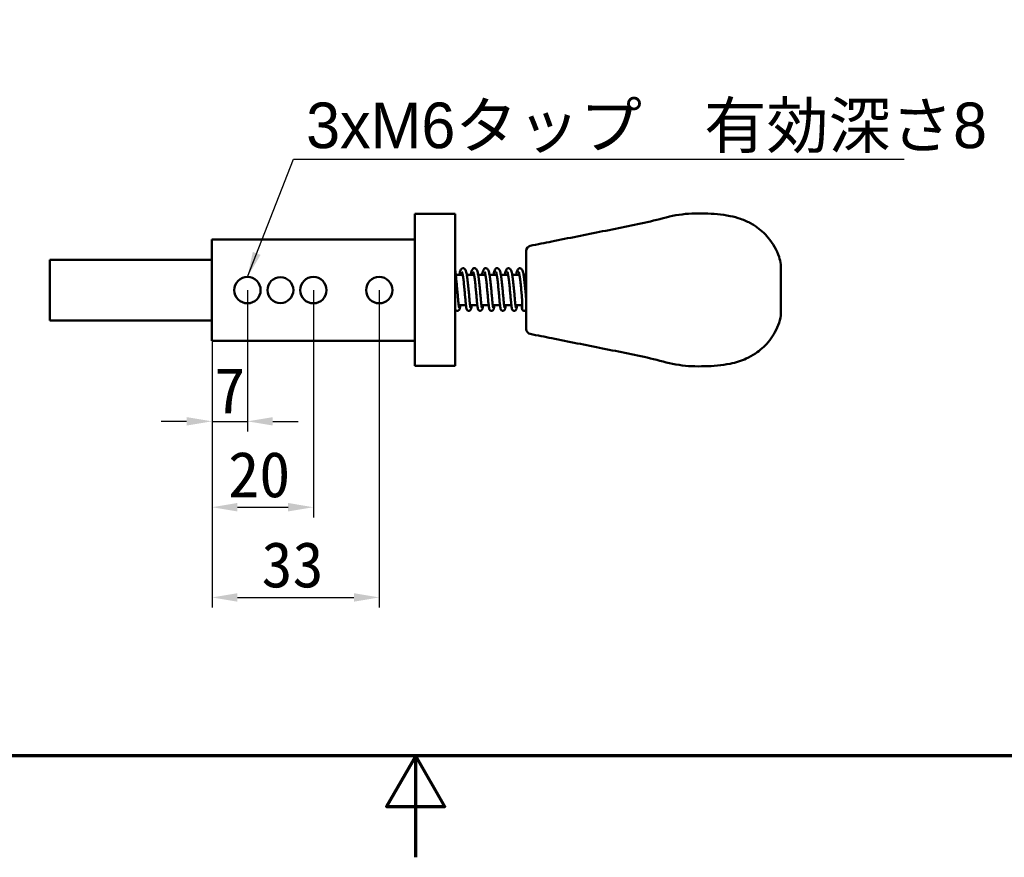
# Model space of a CAD drawing. Header units: millimetres. Extents: x 0 to 594, y 0 to 420.
# Tile 3 of 23: x 219 to 413, y 0 to 165. Entities that reach past the tile are written whole.
import ezdxf

# ---------------------------------------------------------------- set-up
doc = ezdxf.new("R2010")
doc.units = ezdxf.units.MM
doc.header["$LTSCALE"] = 2
for name, color, linetype, lineweight in [('Border (ISO)', 7, 'Continuous', 70), ('Dimension (ISO)', 7, 'Continuous', 25), ('Symbol (ISO)', 7, 'Continuous', 25), ('Visible (ISO)', 7, 'Continuous', 50)]:
    doc.layers.add(name, color=color, linetype=linetype, lineweight=lineweight)
doc.styles.add('Note Text (JIS)', font='txt')
doc.dimstyles.new('Default (JIS)', dxfattribs={"dimscale": 2, "dimtxt": 4.5, "dimasz": 2.5, "dimexe": 1, "dimexo": 0, "dimgap": 0.8, "dimtad": 1, "dimrnd": 1e-08, "dimdsep": 46, "dimtxsty": 'Note Text (JIS)', "dimcen": 0.09, "dimdle": 10, "dimclrd": 256, "dimclre": 256, "dimclrt": 256, "dimadec": 0, "dimazin": 2, "dimtfac": 0.777778, "dimtmove": 0, "dimatfit": 3, "dimfxl": 1, "dimtolj": 1, "dimtzin": 0, "dimlwd": -1, "dimlwe": -1, "dimarcsym": 0})
doc.dimstyles.new('Default (JIS)$7', dxfattribs={"dimscale": 2, "dimtxt": 4.5, "dimasz": 2.5, "dimexe": 1, "dimexo": 0, "dimgap": 0.8, "dimtad": 1, "dimrnd": 1e-08, "dimdsep": 46, "dimtxsty": 'Note Text (JIS)', "dimcen": 0.09, "dimdle": 10, "dimclrd": 256, "dimclre": 256, "dimclrt": 256, "dimadec": 0, "dimazin": 2, "dimtfac": 0.777778, "dimtmove": 0, "dimatfit": 3, "dimfxl": 1, "dimtolj": 1, "dimtzin": 0, "dimlwd": -1, "dimlwe": -1, "dimarcsym": 0})

# ---------------------------------------------------------------- blocks, each defined once
blk = doc.blocks.new('図面枠 既定の図面枠')
at = {"layer": 'Border (ISO)', "flags": 128}
for points in [[(10, 10), (10, 200), (287, 200), (287, 10), (10, 10)], [(148.5, 0), (148.5, 10), (145.613, 5), (151.387, 5), (148.5, 10)]]:
    blk.add_lwpolyline(points, dxfattribs=at)
blk = doc.blocks.new('*D12')
at = {"layer": 'Defpoints', "color": 0}
for p in [(263.81, 111.93), (256.81, 101.93), (263.81, 86.04)]:
    blk.add_point(p, dxfattribs=at)
at = {"layer": 'Dimension (ISO)'}
for p, q in [((263.81, 111.93), (263.81, 84.04)), ((256.81, 101.93), (256.81, 84.04)), ((251.81, 86.04), (246.81, 86.04)), ((256.81, 86.04), (263.81, 86.04)), ((268.81, 86.04), (273.81, 86.04))]:
    blk.add_line(p, q, dxfattribs=at)
for points in [[(251.81, 86.87), (251.81, 85.21), (256.81, 86.04)], [(268.81, 86.87), (268.81, 85.21), (263.81, 86.04)]]:
    blk.add_solid(points, dxfattribs=at)
at = {"layer": 'Dimension (ISO)', "insert": (257.26, 96.64), "char_height": 9, "attachment_point": 1, "style": 'Note Text (JIS)'}
blk.add_mtext('\\A1;7', dxfattribs=at)
blk = doc.blocks.new('*D13')
at = {"layer": 'Defpoints', "color": 0}
for p in [(276.81, 111.93), (256.81, 101.93), (276.81, 69.09)]:
    blk.add_point(p, dxfattribs=at)
at = {"layer": 'Dimension (ISO)'}
for p, q in [((276.81, 111.93), (276.81, 67.09)), ((256.81, 101.93), (256.81, 67.09)), ((261.81, 69.09), (271.81, 69.09))]:
    blk.add_line(p, q, dxfattribs=at)
for points in [[(261.81, 69.93), (261.81, 68.26), (256.81, 69.09)], [(271.81, 69.93), (271.81, 68.26), (276.81, 69.09)]]:
    blk.add_solid(points, dxfattribs=at)
at = {"layer": 'Dimension (ISO)', "insert": (260.01, 80.06), "char_height": 9, "attachment_point": 1, "style": 'Note Text (JIS)'}
blk.add_mtext('\\A1;20', dxfattribs=at)
blk = doc.blocks.new('*D14')
at = {"layer": 'Defpoints', "color": 0}
for p in [(289.81, 111.93), (256.81, 101.93), (289.81, 51.29)]:
    blk.add_point(p, dxfattribs=at)
at = {"layer": 'Dimension (ISO)'}
for p, q in [((289.81, 111.93), (289.81, 49.29)), ((256.81, 101.93), (256.81, 49.29)), ((261.81, 51.29), (284.81, 51.29))]:
    blk.add_line(p, q, dxfattribs=at)
for points in [[(261.81, 52.12), (261.81, 50.45), (256.81, 51.29)], [(284.81, 52.12), (284.81, 50.45), (289.81, 51.29)]]:
    blk.add_solid(points, dxfattribs=at)
at = {"layer": 'Dimension (ISO)', "insert": (266.58, 62.26), "char_height": 9, "attachment_point": 1, "style": 'Note Text (JIS)'}
blk.add_mtext('\\A1;33', dxfattribs=at)

msp = doc.modelspace()

# ---------------------------------------------------------------- linework, layer by layer
at = {"layer": 'Visible (ISO)'}
for p, q in [((304.808, 126.982), (296.808, 126.982)), ((296.808, 126.982), (296.808, 121.932)), ((304.808, 126.982), (304.808, 96.982)), ((296.808, 121.932), (256.808, 121.932)), ((256.808, 101.932), (256.808, 121.932)), ((296.808, 101.932), (296.808, 121.932)), ((318.808, 104.26), (318.808, 119.705)), ((224.809, 105.932), (224.809, 117.932)), ((224.809, 117.932), (256.808, 117.932)), ((296.808, 117.932), (296.809, 117.932)), ((296.809, 117.932), (296.809, 105.932)), ((369.058, 117.007), (369.058, 106.957)), ((304.906, 114.982), (306.266, 114.982)), ((307.079, 114.982), (308.505, 114.982)), ((309.318, 114.982), (310.744, 114.982)), ((311.557, 114.982), (312.983, 114.982)), ((313.796, 114.982), (315.222, 114.982)), ((316.035, 114.982), (317.461, 114.982)), ((318.274, 114.982), (318.808, 114.982)), ((305.48, 108.982), (306.913, 108.982)), ((307.719, 108.982), (309.152, 108.982)), ((309.958, 108.982), (311.391, 108.982)), ((312.197, 108.982), (313.63, 108.982)), ((314.436, 108.982), (315.869, 108.982)), ((316.675, 108.982), (318.026, 108.982)), ((224.809, 105.932), (256.808, 105.932)), ((296.808, 105.932), (296.809, 105.932)), ((296.808, 101.932), (256.808, 101.932)), ((296.808, 101.932), (296.808, 96.982)), ((304.808, 96.982), (296.808, 96.982))]:
    msp.add_line(p, q, dxfattribs=at)
for centre, radius in [((263.808, 111.932), 2.6), ((270.308, 111.932), 2.55), ((276.808, 111.932), 2.6), ((289.808, 111.932), 2.6)]:
    msp.add_circle(centre, radius, dxfattribs=at)
for centre, start, end in [((319.808, 119.705), 101.31755, 180), ((319.808, 104.26), 180, 258.68245)]:
    msp.add_arc(centre, 1, start, end, dxfattribs=at)
for points, knots in [([(348.958, 126.806), (348.958, 126.806), (348.958, 126.806), (348.958, 126.806), (347.264, 126.547), (345.608, 126.067), (343.933, 125.65), (342.259, 125.234), (340.567, 124.882), (338.908, 124.545), (337.221, 124.202), (335.567, 123.875), (333.883, 123.54), (332.23, 123.211), (330.546, 122.873), (328.858, 122.535), (327.186, 122.2), (325.509, 121.865), (323.833, 121.53), (323.833, 121.53), (323.833, 121.53), (323.833, 121.53)], [0.46405654, 0.46405654, 0.46405654, 0.46405654, 0.46405664, 0.46405664, 0.46405664, 0.55610327, 0.55610327, 0.55610327, 0.64804419, 0.64804419, 0.64804419, 0.74146355, 0.74146355, 0.74146355, 0.83312031, 0.83312031, 0.83312031, 0.92382686, 0.92382686, 0.92382686, 0.92382686, 0.92382686, 0.92382686, 0.92382686]), ([(359.008, 126.555), (359.008, 126.555), (359.008, 126.555), (359.008, 126.555), (357.407, 126.882), (355.679, 127.013), (353.983, 127.057), (353.983, 127.057), (353.983, 127.057), (353.983, 127.057)], [0.286295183, 0.286295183, 0.286295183, 0.286295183, 0.286295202, 0.286295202, 0.286295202, 0.374849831, 0.374849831, 0.374849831, 0.374849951, 0.374849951, 0.374849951, 0.374849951]), ([(359.008, 126.555), (359.727, 126.408), (360.438, 126.216), (361.845, 125.726), (362.545, 125.416), (363.483, 124.896), (363.762, 124.726), (364.033, 124.545)], [0, 0, 0, 0, 0.22044992, 0.22044992, 0.46650017, 0.46650017, 0.57554245, 0.57554245, 0.57554245, 0.57554245]), ([(366.545, 122.284), (366.545, 122.284), (366.545, 122.284), (366.545, 122.284), (365.822, 123.15), (364.975, 123.915), (364.033, 124.545), (364.033, 124.545), (364.033, 124.545), (364.033, 124.545)], [0.116385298, 0.116385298, 0.116385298, 0.116385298, 0.116385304, 0.116385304, 0.116385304, 0.182957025, 0.182957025, 0.182957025, 0.182957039, 0.182957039, 0.182957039, 0.182957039]), ([(366.545, 122.284), (367.483, 121.161), (368.217, 119.859), (368.836, 118), (368.965, 117.507), (369.058, 117.007)], [0, 0, 0, 0, 0.4985869, 0.4985869, 0.67273407, 0.67273407, 0.67273407, 0.67273407]), ([(304.808, 115.88), (304.811, 115.862), (304.813, 115.845), (304.825, 115.769), (304.833, 115.702), (304.852, 115.532), (304.862, 115.429), (304.885, 115.197), (304.897, 115.072), (304.923, 114.799), (304.937, 114.651), (304.968, 114.336), (304.984, 114.169), (305.018, 113.819), (305.036, 113.636), (305.073, 113.257), (305.092, 113.062), (305.131, 112.664), (305.15, 112.462), (305.189, 112.054), (305.208, 111.849), (305.245, 111.443), (305.263, 111.243), (305.298, 110.851), (305.315, 110.661), (305.348, 110.295), (305.363, 110.119), (305.394, 109.787), (305.41, 109.631), (305.439, 109.343), (305.453, 109.211), (305.48, 108.976), (305.493, 108.872), (305.518, 108.699), (305.529, 108.627), (305.549, 108.523), (305.557, 108.487), (305.565, 108.46), (305.567, 108.455), (305.567, 108.455)], [1.7376101, 1.7376101, 1.7376101, 1.7376101, 1.791017, 1.791017, 1.958295, 1.958295, 2.1345649, 2.1345649, 2.2981927, 2.2981927, 2.4589138, 2.4589138, 2.6187257, 2.6187257, 2.7783924, 2.7783924, 2.9383048, 2.9383048, 3.0986924, 3.0986924, 3.2597037, 3.2597037, 3.420534, 3.420534, 3.5808573, 3.5808573, 3.7405447, 3.7405447, 3.8992736, 3.8992736, 4.056315, 4.056315, 4.2099354, 4.2099354, 4.3556118, 4.3556118, 4.4811397, 4.4811397, 4.5352307, 4.5352307, 4.5352307, 4.5352307]), ([(305.63, 114.982), (305.648, 115.088), (305.667, 115.187), (305.715, 115.415), (305.744, 115.536), (305.814, 115.772), (305.852, 115.879), (305.962, 116.06), (306.017, 116.145), (306.214, 116.241), (306.297, 116.261), (306.449, 116.253), (306.514, 116.233), (306.629, 116.174), (306.673, 116.135), (306.767, 116.035), (306.801, 115.976), (306.89, 115.793), (306.931, 115.662), (307.004, 115.373), (307.034, 115.227), (307.09, 114.92), (307.116, 114.762), (307.166, 114.429), (307.19, 114.255), (307.236, 113.891), (307.258, 113.702), (307.302, 113.314), (307.323, 113.115), (307.365, 112.711), (307.385, 112.506), (307.424, 112.096), (307.443, 111.89), (307.48, 111.483), (307.498, 111.282), (307.533, 110.89), (307.55, 110.698), (307.583, 110.33), (307.599, 110.153), (307.63, 109.819), (307.646, 109.661), (307.675, 109.37), (307.689, 109.237), (307.716, 108.998), (307.73, 108.892), (307.754, 108.714), (307.766, 108.64), (307.786, 108.532), (307.795, 108.493), (307.804, 108.461), (307.806, 108.455), (307.806, 108.455)], [7.1334721, 7.1334721, 7.1334721, 7.1334721, 7.2556598, 7.2556598, 7.4350054, 7.4350054, 7.6513089, 7.6513089, 7.7940812, 7.7940812, 7.860694, 7.860694, 7.9171136, 7.9171136, 7.9849377, 7.9849377, 8.1047991, 8.1047991, 8.3478959, 8.3478959, 8.5420889, 8.5420889, 8.7149911, 8.7149911, 8.8818485, 8.8818485, 9.0460672, 9.0460672, 9.2088859, 9.2088859, 9.3708487, 9.3708487, 9.5322099, 9.5322099, 9.6930722, 9.6930722, 9.8534317, 9.8534317, 10.0131684, 10.0131684, 10.171977, 10.171977, 10.3291675, 10.3291675, 10.4831075, 10.4831075, 10.6295637, 10.6295637, 10.7570675, 10.7570675, 10.818416, 10.818416, 10.818416, 10.818416]), ([(306.107, 115.572), (306.107, 115.572), (306.108, 115.571), (306.115, 115.558), (306.131, 115.522), (306.176, 115.386), (306.209, 115.261), (306.262, 115.006), (306.282, 114.896), (306.324, 114.648), (306.346, 114.51), (306.388, 114.21), (306.41, 114.049), (306.452, 113.708), (306.473, 113.528), (306.515, 113.155), (306.535, 112.963), (306.575, 112.57), (306.595, 112.369), (306.633, 111.966), (306.652, 111.763), (306.688, 111.361), (306.706, 111.161), (306.741, 110.77), (306.758, 110.578), (306.791, 110.208), (306.807, 110.03), (306.839, 109.69), (306.855, 109.529), (306.885, 109.228), (306.901, 109.088), (306.931, 108.83), (306.946, 108.713), (306.978, 108.5), (306.994, 108.406), (307.029, 108.256), (307.042, 108.2), (307.093, 108.091), (307.112, 108.051), (307.191, 107.965), (307.233, 107.926), (307.346, 107.875), (307.403, 107.86), (307.513, 107.856), (307.565, 107.865), (307.656, 107.896), (307.695, 107.919), (307.761, 107.969), (307.786, 107.995), (307.833, 108.053), (307.849, 108.082), (307.891, 108.164), (307.904, 108.208), (307.942, 108.346), (307.961, 108.446), (307.997, 108.68), (308.014, 108.806), (308.032, 108.96), (308.033, 108.971), (308.035, 108.982)], [8.0543215, 8.0543215, 8.0543215, 8.0543215, 8.0834009, 8.0834009, 8.227382, 8.227382, 8.4575581, 8.4575581, 8.6025765, 8.6025765, 8.7544565, 8.7544565, 8.9099706, 8.9099706, 9.0675006, 9.0675006, 9.2262332, 9.2262332, 9.3857507, 9.3857507, 9.5458433, 9.5458433, 9.7064275, 9.7064275, 9.8675211, 9.8675211, 10.0292642, 10.0292642, 10.1920147, 10.1920147, 10.3566429, 10.3566429, 10.5255842, 10.5255842, 10.7083299, 10.7083299, 10.8560981, 10.8560981, 10.924985, 10.924985, 10.9662784, 10.9662784, 10.9936445, 10.9936445, 11.0175749, 11.0175749, 11.0435341, 11.0435341, 11.0756393, 11.0756393, 11.1227328, 11.1227328, 11.2303847, 11.2303847, 11.4431988, 11.4431988, 11.6297897, 11.6297897, 11.6439034, 11.6439034, 11.6439034, 11.6439034]), ([(307.869, 114.982), (307.886, 115.08), (307.903, 115.172), (307.949, 115.395), (307.978, 115.516), (308.047, 115.753), (308.084, 115.86), (308.169, 116.009), (308.197, 116.053), (308.27, 116.13), (308.308, 116.164), (308.421, 116.23), (308.505, 116.258), (308.663, 116.258), (308.731, 116.24), (308.849, 116.186), (308.896, 116.149), (308.99, 116.056), (309.024, 116.001), (309.107, 115.847), (309.142, 115.744), (309.214, 115.495), (309.248, 115.347), (309.309, 115.039), (309.335, 114.885), (309.386, 114.56), (309.41, 114.389), (309.457, 114.033), (309.48, 113.848), (309.525, 113.465), (309.546, 113.268), (309.588, 112.867), (309.609, 112.663), (309.648, 112.254), (309.668, 112.048), (309.705, 111.639), (309.724, 111.436), (309.759, 111.039), (309.776, 110.845), (309.81, 110.469), (309.826, 110.288), (309.858, 109.945), (309.873, 109.782), (309.903, 109.479), (309.917, 109.338), (309.945, 109.085), (309.958, 108.972), (309.984, 108.778), (309.996, 108.695), (310.018, 108.568), (310.028, 108.52), (310.04, 108.468), (310.045, 108.455), (310.045, 108.455)], [13.4166582, 13.4166582, 13.4166582, 13.4166582, 13.5295582, 13.5295582, 13.7080518, 13.7080518, 13.9204139, 13.9204139, 14.0054694, 14.0054694, 14.0658803, 14.0658803, 14.1371377, 14.1371377, 14.1934318, 14.1934318, 14.2587762, 14.2587762, 14.3674593, 14.3674593, 14.566672, 14.566672, 14.7788899, 14.7788899, 14.9546664, 14.9546664, 15.1225888, 15.1225888, 15.2873207, 15.2873207, 15.4504293, 15.4504293, 15.6125792, 15.6125792, 15.7740799, 15.7740799, 15.9350665, 15.9350665, 16.0955611, 16.0955611, 16.2554771, 16.2554771, 16.4145685, 16.4145685, 16.572276, 16.572276, 16.7273009, 16.7273009, 16.8763562, 16.8763562, 17.0105033, 17.0105033, 17.1016013, 17.1016013, 17.1016013, 17.1016013]), ([(308.346, 115.572), (308.346, 115.572), (308.347, 115.571), (308.354, 115.558), (308.37, 115.522), (308.415, 115.388), (308.447, 115.263), (308.5, 115.009), (308.521, 114.899), (308.563, 114.651), (308.584, 114.513), (308.627, 114.214), (308.648, 114.053), (308.691, 113.712), (308.712, 113.532), (308.753, 113.16), (308.774, 112.968), (308.813, 112.575), (308.833, 112.374), (308.871, 111.971), (308.89, 111.768), (308.927, 111.366), (308.945, 111.166), (308.979, 110.775), (308.996, 110.583), (309.03, 110.213), (309.046, 110.034), (309.078, 109.694), (309.093, 109.533), (309.124, 109.231), (309.139, 109.091), (309.17, 108.833), (309.185, 108.716), (309.217, 108.502), (309.233, 108.408), (309.267, 108.259), (309.281, 108.203), (309.33, 108.094), (309.349, 108.052), (309.433, 107.962), (309.476, 107.923), (309.589, 107.873), (309.646, 107.859), (309.756, 107.857), (309.807, 107.866), (309.898, 107.898), (309.936, 107.921), (310.002, 107.97), (310.027, 107.997), (310.073, 108.055), (310.089, 108.084), (310.131, 108.168), (310.144, 108.212), (310.182, 108.351), (310.201, 108.451), (310.237, 108.685), (310.254, 108.811), (310.272, 108.964), (310.273, 108.973), (310.274, 108.982)], [14.3375068, 14.3375068, 14.3375068, 14.3375068, 14.3661155, 14.3661155, 14.5097638, 14.5097638, 14.73958, 14.73958, 14.8845209, 14.8845209, 15.0363601, 15.0363601, 15.1918521, 15.1918521, 15.3493695, 15.3493695, 15.5080941, 15.5080941, 15.6676062, 15.6676062, 15.8276945, 15.8276945, 15.9882747, 15.9882747, 16.1493637, 16.1493637, 16.3111004, 16.3111004, 16.47384, 16.47384, 16.638446, 16.638446, 16.8073309, 16.8073309, 16.9898571, 16.9898571, 17.1359894, 17.1359894, 17.2096961, 17.2096961, 17.2501843, 17.2501843, 17.2773997, 17.2773997, 17.3013215, 17.3013215, 17.327379, 17.327379, 17.3596857, 17.3596857, 17.4073809, 17.4073809, 17.5181766, 17.5181766, 17.7291349, 17.7291349, 17.9152049, 17.9152049, 17.9270889, 17.9270889, 17.9270889, 17.9270889]), ([(310.108, 114.982), (310.12, 115.05), (310.132, 115.115), (310.171, 115.317), (310.199, 115.442), (310.263, 115.682), (310.298, 115.791), (310.377, 115.96), (310.412, 116.026), (310.509, 116.13), (310.547, 116.164), (310.66, 116.229), (310.744, 116.258), (310.902, 116.258), (310.97, 116.24), (311.088, 116.186), (311.135, 116.149), (311.229, 116.056), (311.263, 116.001), (311.346, 115.847), (311.381, 115.744), (311.453, 115.495), (311.487, 115.347), (311.548, 115.039), (311.574, 114.885), (311.625, 114.56), (311.649, 114.389), (311.697, 114.033), (311.719, 113.848), (311.764, 113.465), (311.785, 113.268), (311.827, 112.867), (311.848, 112.664), (311.887, 112.254), (311.907, 112.048), (311.944, 111.639), (311.963, 111.437), (311.998, 111.039), (312.015, 110.845), (312.049, 110.47), (312.065, 110.289), (312.097, 109.945), (312.112, 109.782), (312.142, 109.479), (312.156, 109.339), (312.184, 109.085), (312.198, 108.972), (312.223, 108.778), (312.235, 108.695), (312.257, 108.568), (312.267, 108.52), (312.279, 108.468), (312.284, 108.455), (312.284, 108.455)], [19.699844, 19.699844, 19.699844, 19.699844, 19.7779922, 19.7779922, 19.9537234, 19.9537234, 20.1543201, 20.1543201, 20.288619, 20.288619, 20.3490532, 20.3490532, 20.4203162, 20.4203162, 20.4766103, 20.4766103, 20.5419525, 20.5419525, 20.6506256, 20.6506256, 20.8497963, 20.8497963, 21.0620367, 21.0620367, 21.237816, 21.237816, 21.4057393, 21.4057393, 21.5704717, 21.5704717, 21.7335805, 21.7335805, 21.8957306, 21.8957306, 22.0572314, 22.0572314, 22.2182181, 22.2182181, 22.3787128, 22.3787128, 22.5386289, 22.5386289, 22.6977206, 22.6977206, 22.8554284, 22.8554284, 23.0104542, 23.0104542, 23.1595113, 23.1595113, 23.2936633, 23.2936633, 23.3847866, 23.3847866, 23.3847866, 23.3847866]), ([(310.585, 115.572), (310.585, 115.572), (310.586, 115.571), (310.593, 115.558), (310.609, 115.522), (310.654, 115.386), (310.687, 115.261), (310.74, 115.006), (310.76, 114.896), (310.802, 114.648), (310.824, 114.509), (310.867, 114.21), (310.888, 114.048), (310.93, 113.707), (310.951, 113.527), (310.993, 113.155), (311.013, 112.962), (311.053, 112.569), (311.073, 112.369), (311.111, 111.966), (311.13, 111.763), (311.166, 111.36), (311.184, 111.161), (311.219, 110.769), (311.236, 110.578), (311.269, 110.208), (311.285, 110.029), (311.317, 109.69), (311.333, 109.529), (311.364, 109.227), (311.379, 109.087), (311.409, 108.83), (311.424, 108.713), (311.456, 108.499), (311.472, 108.405), (311.507, 108.256), (311.521, 108.2), (311.571, 108.091), (311.59, 108.051), (311.668, 107.965), (311.711, 107.926), (311.824, 107.875), (311.88, 107.86), (311.991, 107.856), (312.042, 107.865), (312.134, 107.896), (312.172, 107.919), (312.239, 107.968), (312.264, 107.995), (312.311, 108.053), (312.327, 108.081), (312.369, 108.164), (312.382, 108.207), (312.42, 108.345), (312.439, 108.445), (312.475, 108.679), (312.492, 108.806), (312.51, 108.96), (312.511, 108.971), (312.513, 108.982)], [20.6206921, 20.6206921, 20.6206921, 20.6206921, 20.649819, 20.649819, 20.7938336, 20.7938336, 21.0240459, 21.0240459, 21.1690722, 21.1690722, 21.3209562, 21.3209562, 21.4764725, 21.4764725, 21.6340038, 21.6340038, 21.7927372, 21.7927372, 21.9522552, 21.9522552, 22.1123483, 22.1123483, 22.2729329, 22.2729329, 22.434027, 22.434027, 22.5957708, 22.5957708, 22.7585223, 22.7585223, 22.9231527, 22.9231527, 23.0920997, 23.0920997, 23.2748678, 23.2748678, 23.4228039, 23.4228039, 23.4912211, 23.4912211, 23.532587, 23.532587, 23.5599662, 23.5599662, 23.5838975, 23.5838975, 23.6098484, 23.6098484, 23.6419365, 23.6419365, 23.6889793, 23.6889793, 23.7963693, 23.7963693, 24.0091958, 24.0091958, 24.1958586, 24.1958586, 24.210274, 24.210274, 24.210274, 24.210274]), ([(312.347, 114.982), (312.359, 115.05), (312.371, 115.115), (312.41, 115.317), (312.438, 115.442), (312.502, 115.682), (312.537, 115.791), (312.616, 115.96), (312.651, 116.026), (312.748, 116.13), (312.786, 116.164), (312.899, 116.229), (312.983, 116.258), (313.141, 116.258), (313.209, 116.24), (313.327, 116.186), (313.374, 116.149), (313.468, 116.056), (313.502, 116.001), (313.585, 115.847), (313.62, 115.744), (313.692, 115.495), (313.726, 115.347), (313.787, 115.039), (313.813, 114.885), (313.864, 114.56), (313.889, 114.389), (313.936, 114.033), (313.958, 113.848), (314.003, 113.465), (314.024, 113.268), (314.066, 112.867), (314.087, 112.664), (314.126, 112.254), (314.146, 112.048), (314.183, 111.639), (314.202, 111.437), (314.237, 111.04), (314.254, 110.845), (314.288, 110.47), (314.304, 110.289), (314.336, 109.945), (314.351, 109.782), (314.381, 109.479), (314.395, 109.339), (314.423, 109.085), (314.437, 108.972), (314.462, 108.778), (314.474, 108.695), (314.496, 108.568), (314.506, 108.52), (314.518, 108.468), (314.523, 108.455), (314.523, 108.455)], [25.9830293, 25.9830293, 25.9830293, 25.9830293, 26.0611499, 26.0611499, 26.2368791, 26.2368791, 26.4374681, 26.4374681, 26.571792, 26.571792, 26.6322342, 26.6322342, 26.7034992, 26.7034992, 26.7597933, 26.7597933, 26.8251347, 26.8251347, 26.9338043, 26.9338043, 27.1329606, 27.1329606, 27.3452088, 27.3452088, 27.520989, 27.520989, 27.6889126, 27.6889126, 27.8536452, 27.8536452, 28.0167541, 28.0167541, 28.1789042, 28.1789042, 28.3404051, 28.3404051, 28.5013918, 28.5013918, 28.6618866, 28.6618866, 28.8218027, 28.8218027, 28.9808944, 28.9808944, 29.1386024, 29.1386024, 29.2936285, 29.2936285, 29.4426863, 29.4426863, 29.5768398, 29.5768398, 29.6679719, 29.6679719, 29.6679719, 29.6679719]), ([(312.824, 115.572), (312.824, 115.572), (312.825, 115.571), (312.832, 115.558), (312.848, 115.522), (312.893, 115.388), (312.925, 115.263), (312.978, 115.009), (312.999, 114.899), (313.041, 114.652), (313.062, 114.514), (313.105, 114.215), (313.126, 114.053), (313.169, 113.713), (313.19, 113.533), (313.231, 113.161), (313.252, 112.968), (313.291, 112.575), (313.311, 112.375), (313.349, 111.972), (313.368, 111.769), (313.405, 111.367), (313.423, 111.167), (313.457, 110.775), (313.474, 110.584), (313.508, 110.214), (313.524, 110.035), (313.556, 109.695), (313.571, 109.534), (313.602, 109.232), (313.617, 109.091), (313.648, 108.833), (313.663, 108.717), (313.695, 108.502), (313.711, 108.408), (313.745, 108.26), (313.759, 108.204), (313.808, 108.095), (313.827, 108.052), (313.912, 107.961), (313.955, 107.923), (314.068, 107.873), (314.124, 107.859), (314.234, 107.857), (314.286, 107.866), (314.377, 107.898), (314.415, 107.921), (314.481, 107.971), (314.505, 107.997), (314.551, 108.056), (314.567, 108.084), (314.609, 108.168), (314.623, 108.213), (314.661, 108.352), (314.679, 108.452), (314.715, 108.685), (314.732, 108.812), (314.75, 108.964), (314.751, 108.973), (314.752, 108.982)], [26.9038775, 26.9038775, 26.9038775, 26.9038775, 26.9324163, 26.9324163, 27.0760152, 27.0760152, 27.3057778, 27.3057778, 27.4507071, 27.4507071, 27.6025402, 27.6025402, 27.758029, 27.758029, 27.9155445, 27.9155445, 28.074268, 28.074268, 28.2337792, 28.2337792, 28.3938669, 28.3938669, 28.5544465, 28.5544465, 28.7155348, 28.7155348, 28.8772705, 28.8772705, 29.0400085, 29.0400085, 29.2046113, 29.2046113, 29.3734878, 29.3734878, 29.5559817, 29.5559817, 29.7018757, 29.7018757, 29.7763233, 29.7763233, 29.8166793, 29.8166793, 29.8438689, 29.8438689, 29.8677896, 29.8677896, 29.8938643, 29.8938643, 29.9262063, 29.9262063, 29.9740077, 29.9740077, 30.085365, 30.085365, 30.2957021, 30.2957021, 30.4817355, 30.4817355, 30.4934595, 30.4934595, 30.4934595, 30.4934595]), ([(314.586, 114.982), (314.598, 115.05), (314.61, 115.115), (314.649, 115.317), (314.678, 115.442), (314.741, 115.682), (314.776, 115.791), (314.855, 115.96), (314.89, 116.026), (314.987, 116.13), (315.025, 116.164), (315.138, 116.229), (315.222, 116.258), (315.38, 116.258), (315.448, 116.24), (315.566, 116.186), (315.613, 116.149), (315.708, 116.056), (315.741, 116.001), (315.824, 115.847), (315.859, 115.744), (315.931, 115.495), (315.965, 115.347), (316.026, 115.039), (316.052, 114.885), (316.103, 114.56), (316.128, 114.389), (316.175, 114.033), (316.197, 113.848), (316.242, 113.465), (316.263, 113.268), (316.305, 112.867), (316.326, 112.664), (316.365, 112.254), (316.385, 112.048), (316.422, 111.639), (316.441, 111.437), (316.476, 111.04), (316.493, 110.845), (316.527, 110.47), (316.543, 110.289), (316.575, 109.945), (316.59, 109.782), (316.62, 109.479), (316.634, 109.339), (316.662, 109.085), (316.676, 108.972), (316.701, 108.778), (316.713, 108.695), (316.735, 108.568), (316.745, 108.52), (316.757, 108.468), (316.762, 108.455), (316.762, 108.455)], [32.2662146, 32.2662146, 32.2662146, 32.2662146, 32.3443257, 32.3443257, 32.5200543, 32.5200543, 32.7206406, 32.7206406, 32.8549731, 32.8549731, 32.915418, 32.915418, 32.9866837, 32.9866837, 33.0429778, 33.0429778, 33.1083189, 33.1083189, 33.2169874, 33.2169874, 33.4161386, 33.4161386, 33.6283895, 33.6283895, 33.80417, 33.80417, 33.9720938, 33.9720938, 34.1368264, 34.1368264, 34.2999353, 34.2999353, 34.4620855, 34.4620855, 34.6235864, 34.6235864, 34.7845732, 34.7845732, 34.9450679, 34.9450679, 35.1049841, 35.1049841, 35.2640758, 35.2640758, 35.4217839, 35.4217839, 35.57681, 35.57681, 35.725868, 35.725868, 35.8600221, 35.8600221, 35.9511572, 35.9511572, 35.9511572, 35.9511572]), ([(315.063, 115.572), (315.063, 115.572), (315.064, 115.571), (315.071, 115.557), (315.087, 115.522), (315.132, 115.386), (315.165, 115.26), (315.218, 115.006), (315.238, 114.895), (315.28, 114.647), (315.302, 114.509), (315.345, 114.209), (315.366, 114.048), (315.409, 113.707), (315.43, 113.527), (315.471, 113.155), (315.491, 112.962), (315.531, 112.569), (315.551, 112.368), (315.589, 111.965), (315.608, 111.762), (315.644, 111.36), (315.662, 111.16), (315.697, 110.769), (315.714, 110.578), (315.747, 110.208), (315.764, 110.029), (315.795, 109.689), (315.811, 109.528), (315.842, 109.227), (315.857, 109.087), (315.887, 108.829), (315.902, 108.713), (315.934, 108.499), (315.951, 108.405), (315.985, 108.256), (315.999, 108.199), (316.05, 108.091), (316.069, 108.051), (316.146, 107.965), (316.189, 107.926), (316.301, 107.875), (316.358, 107.86), (316.468, 107.856), (316.52, 107.865), (316.612, 107.896), (316.65, 107.919), (316.717, 107.968), (316.742, 107.995), (316.789, 108.053), (316.805, 108.081), (316.847, 108.164), (316.86, 108.207), (316.898, 108.345), (316.917, 108.445), (316.953, 108.679), (316.97, 108.805), (316.988, 108.96), (316.989, 108.971), (316.991, 108.982)], [33.1870628, 33.1870628, 33.1870628, 33.1870628, 33.2162269, 33.2162269, 33.3602678, 33.3602678, 33.5905086, 33.5905086, 33.735541, 33.735541, 33.8874283, 33.8874283, 34.0429463, 34.0429463, 34.2004786, 34.2004786, 34.3592126, 34.3592126, 34.518731, 34.518731, 34.6788244, 34.6788244, 34.8394094, 34.8394094, 35.0005038, 35.0005038, 35.1622481, 35.1622481, 35.3250006, 35.3250006, 35.4896327, 35.4896327, 35.6585842, 35.6585842, 35.8413698, 35.8413698, 35.9894382, 35.9894382, 36.0574884, 36.0574884, 36.0989103, 36.0989103, 36.1262995, 36.1262995, 36.1502314, 36.1502314, 36.176176, 36.176176, 36.2082511, 36.2082511, 36.2552552, 36.2552552, 36.3624459, 36.3624459, 36.5752656, 36.5752656, 36.7619865, 36.7619865, 36.7766446, 36.7766446, 36.7766446, 36.7766446]), ([(316.825, 114.982), (316.837, 115.05), (316.849, 115.115), (316.888, 115.317), (316.917, 115.442), (316.981, 115.682), (317.015, 115.791), (317.094, 115.96), (317.129, 116.026), (317.226, 116.13), (317.264, 116.164), (317.377, 116.229), (317.461, 116.258), (317.619, 116.258), (317.687, 116.24), (317.805, 116.186), (317.852, 116.149), (317.947, 116.056), (317.98, 116.001), (318.063, 115.847), (318.098, 115.744), (318.17, 115.495), (318.204, 115.347), (318.265, 115.039), (318.292, 114.885), (318.342, 114.56), (318.367, 114.389), (318.414, 114.033), (318.436, 113.848), (318.481, 113.465), (318.502, 113.268), (318.544, 112.867), (318.565, 112.664), (318.604, 112.254), (318.624, 112.048), (318.661, 111.638), (318.679, 111.434), (318.713, 111.033), (318.729, 110.836), (318.757, 110.454), (318.769, 110.269), (318.791, 109.915), (318.8, 109.747), (318.807, 109.585), (318.807, 109.58), (318.808, 109.576)], [38.5493999, 38.5493999, 38.5493999, 38.5493999, 38.6275077, 38.6275077, 38.8032361, 38.8032361, 39.0038214, 39.0038214, 39.1381569, 39.1381569, 39.1986028, 39.1986028, 39.2698687, 39.2698687, 39.3261628, 39.3261628, 39.3915038, 39.3915038, 39.5001719, 39.5001719, 39.6993214, 39.6993214, 39.9115733, 39.9115733, 40.0873539, 40.0873539, 40.2552777, 40.2552777, 40.4200103, 40.4200103, 40.5831193, 40.5831193, 40.7452694, 40.7452694, 40.9067703, 40.9067703, 41.0682173, 41.0682173, 41.2299746, 41.2299746, 41.3918477, 41.3918477, 41.5538925, 41.5538925, 41.5586359, 41.5586359, 41.5586359, 41.5586359]), ([(317.302, 115.572), (317.302, 115.572), (317.303, 115.571), (317.31, 115.558), (317.326, 115.522), (317.371, 115.388), (317.403, 115.263), (317.456, 115.01), (317.477, 114.9), (317.519, 114.652), (317.54, 114.514), (317.583, 114.215), (317.604, 114.054), (317.647, 113.713), (317.668, 113.534), (317.709, 113.162), (317.73, 112.969), (317.769, 112.576), (317.789, 112.376), (317.827, 111.972), (317.846, 111.77), (317.882, 111.37), (317.899, 111.172), (317.93, 110.786), (317.944, 110.599), (317.97, 110.238), (317.981, 110.065), (317.999, 109.738), (318.007, 109.584), (318.018, 109.299), (318.022, 109.168), (318.027, 108.932), (318.028, 108.827), (318.027, 108.648), (318.025, 108.572), (318.02, 108.457), (318.017, 108.415), (318.013, 108.378), (318.011, 108.37), (318.011, 108.37)], [39.4702481, 39.4702481, 39.4702481, 39.4702481, 39.4987307, 39.4987307, 39.6422899, 39.6422899, 39.8720094, 39.8720094, 40.0169295, 40.0169295, 40.1687577, 40.1687577, 40.3242438, 40.3242438, 40.4817578, 40.4817578, 40.6404803, 40.6404803, 40.7999909, 40.7999909, 40.9600781, 40.9600781, 41.11975, 41.11975, 41.2786952, 41.2786952, 41.4368949, 41.4368949, 41.5942947, 41.5942947, 41.7506944, 41.7506944, 41.9054314, 41.9054314, 42.0563393, 42.0563393, 42.1955806, 42.1955806, 42.2641409, 42.2641409, 42.2641409, 42.2641409]), ([(304.808, 108.203), (304.81, 108.195), (304.813, 108.187), (304.829, 108.144), (304.843, 108.107), (304.889, 108.037), (304.905, 108.014), (304.96, 107.957), (305.004, 107.92), (305.116, 107.872), (305.173, 107.858), (305.282, 107.857), (305.334, 107.867), (305.424, 107.9), (305.462, 107.923), (305.527, 107.973), (305.551, 108), (305.597, 108.058), (305.613, 108.087), (305.655, 108.173), (305.668, 108.218), (305.705, 108.357), (305.723, 108.455), (305.759, 108.684), (305.775, 108.811), (305.793, 108.964), (305.795, 108.973), (305.796, 108.982)], [4.51738569, 4.51738569, 4.51738569, 4.51738569, 4.53525102, 4.53525102, 4.61333633, 4.61333633, 4.6452817, 4.6452817, 4.68478465, 4.68478465, 4.71180072, 4.71180072, 4.73571577, 4.73571577, 4.7619099, 4.7619099, 4.7944968, 4.7944968, 4.8430398, 4.8430398, 4.95837674, 4.95837674, 5.16251372, 5.16251372, 5.34863064, 5.34863064, 5.36071823, 5.36071823, 5.36071823, 5.36071823]), ([(318.808, 108.287), (318.807, 108.279), (318.805, 108.27), (318.801, 108.236), (318.797, 108.211), (318.782, 108.155), (318.776, 108.128), (318.737, 108.054), (318.72, 108.024), (318.659, 107.959), (318.624, 107.928), (318.532, 107.881), (318.483, 107.865), (318.385, 107.855), (318.339, 107.858), (318.254, 107.878), (318.216, 107.895), (318.149, 107.934), (318.122, 107.957), (318.076, 108.003), (318.06, 108.025), (318.033, 108.068), (318.024, 108.086), (318.006, 108.126), (318, 108.143), (317.985, 108.195), (317.98, 108.219), (317.961, 108.333), (317.953, 108.43), (317.938, 108.663), (317.932, 108.774), (317.925, 108.927), (317.924, 108.954), (317.923, 108.982)], [42.20878584, 42.20878584, 42.20878584, 42.20878584, 42.23245355, 42.23245355, 42.30373148, 42.30373148, 42.3562391, 42.3562391, 42.38048373, 42.38048373, 42.39664116, 42.39664116, 42.40851609, 42.40851609, 42.41837316, 42.41837316, 42.42862593, 42.42862593, 42.44111592, 42.44111592, 42.45691064, 42.45691064, 42.47677798, 42.47677798, 42.50748918, 42.50748918, 42.58145571, 42.58145571, 42.83595066, 42.83595066, 43.009687, 43.009687, 43.04649436, 43.04649436, 43.04649436, 43.04649436]), ([(369.058, 106.957), (368.813, 105.641), (368.318, 104.363), (367.312, 102.677), (366.948, 102.164), (366.545, 101.681)], [0, 0, 0, 0, 0.45883256, 0.45883256, 0.67306211, 0.67306211, 0.67306211, 0.67306211]), ([(348.958, 97.159), (348.958, 97.159), (348.958, 97.159), (348.958, 97.159), (347.264, 97.418), (345.608, 97.898), (343.933, 98.314), (342.259, 98.73), (340.567, 99.083), (338.908, 99.42), (337.221, 99.762), (335.567, 100.089), (333.883, 100.425), (332.23, 100.754), (330.546, 101.092), (328.858, 101.43), (327.186, 101.764), (325.509, 102.1), (323.833, 102.435)], [0.46405609, 0.46405609, 0.46405609, 0.46405609, 0.46405665, 0.46405665, 0.46405665, 0.55610327, 0.55610327, 0.55610327, 0.64804419, 0.64804419, 0.64804419, 0.74146355, 0.74146355, 0.74146355, 0.83312031, 0.83312031, 0.83312031, 0.92382684, 0.92382684, 0.92382684, 0.92382684]), ([(364.033, 99.42), (363.462, 99.039), (362.853, 98.705), (361.725, 98.202), (361.22, 98.011), (360.153, 97.674), (359.583, 97.528), (359.008, 97.41)], [0, 0, 0, 0, 0.22961796, 0.22961796, 0.39952439, 0.39952439, 0.57590171, 0.57590171, 0.57590171, 0.57590171]), ([(359.008, 97.41), (359.008, 97.41), (359.008, 97.41), (359.008, 97.41), (357.407, 97.082), (355.679, 96.951), (353.983, 96.907), (353.983, 96.907), (353.983, 96.907), (353.983, 96.907)], [0.2862952, 0.2862952, 0.2862952, 0.2862952, 0.286295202, 0.286295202, 0.286295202, 0.374849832, 0.374849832, 0.374849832, 0.37484991, 0.37484991, 0.37484991, 0.37484991])]:
    msp.add_open_spline(points, degree=3, knots=knots, dxfattribs=at)
for points in [[(348.958, 126.806), (350.618, 127.06), (352.319, 127.1), (353.983, 127.057)], [(319.611, 120.686), (321.016, 120.967), (322.424, 121.248), (323.833, 121.53)], [(323.833, 102.435), (322.424, 102.716), (321.016, 102.998), (319.611, 103.279)], [(366.545, 101.681), (365.822, 100.815), (364.975, 100.05), (364.033, 99.42)], [(353.983, 96.907), (352.319, 96.864), (350.618, 96.904), (348.958, 97.159)]]:
    msp.add_open_spline(points, degree=3, dxfattribs=at)

# ---------------------------------------------------------------- block references
at = {"xscale": 2, "yscale": 2, "zscale": 2}
msp.add_blockref('図面枠 既定の図面枠', (0, 0), dxfattribs=at)

# ---------------------------------------------------------------- texts
at = {"layer": 'Symbol (ISO)', "insert": (275.385, 148.949), "char_height": 9, "width": 139.45497, "attachment_point": 1, "style": 'Note Text (JIS)'}
msp.add_mtext('{\\fメイリオ|b0|i0;\\H9.0000;3xM6タップ\u3000\\fSystem|b0|i0;\\H9.0000;有効深さ\\fメイリオ|b0|i0;\\H9.0000;8}', dxfattribs=at)

# ---------------------------------------------------------------- dimensions: what is measured, and where the dimension line sits
at = {"layer": 'Dimension (ISO)'}
for base, p2, override, picture, middle in [((263.808, 86.041), (263.808, 111.932), {"dimgap": 0.8, "dimdec": 2, "dimtol": 0, "dimlim": 0, "dimtp": 0, "dimtm": 0, "dimtdec": 2, "dimtofl": 1, "dimatfit": 1}, '*D12', (260.308, 86.041)), ((276.808, 69.093), (276.808, 111.932), {"dimgap": 0.8, "dimdec": 2, "dimtol": 0, "dimlim": 0, "dimtp": 0, "dimtm": 0, "dimtdec": 2, "dimtofl": 0, "dimatfit": 1}, '*D13', (266.808, 69.093)), ((289.808, 51.288), (289.808, 111.932), {"dimgap": 0.8, "dimdec": 2, "dimtol": 0, "dimlim": 0, "dimtp": 0, "dimtm": 0, "dimtdec": 2, "dimtofl": 0, "dimatfit": 1}, '*D14', (273.308, 51.288))]:
    dim = msp.add_linear_dim(base=base, p1=(256.808, 101.932), p2=p2, angle=180, dimstyle='Default (JIS)', override=override, dxfattribs=at)
    dim.commit()
    dim.dimension.update_dxf_attribs({"geometry": picture, "text_midpoint": middle, "dimtype": 160})

# ---------------------------------------------------------------- leaders
at = {"layer": 'Symbol (ISO)', "annotation_type": 0, "has_hookline": 1, "hookline_direction": 0, "text_width": 117.968}
msp.add_leader([(263.808, 114.532), (272.885, 137.752), (275.385, 137.752)], dimstyle='Default (JIS)$7', override={"dimgap": 0, "dimtad": 1}, dxfattribs=at)

doc.saveas('drawing.dxf')
